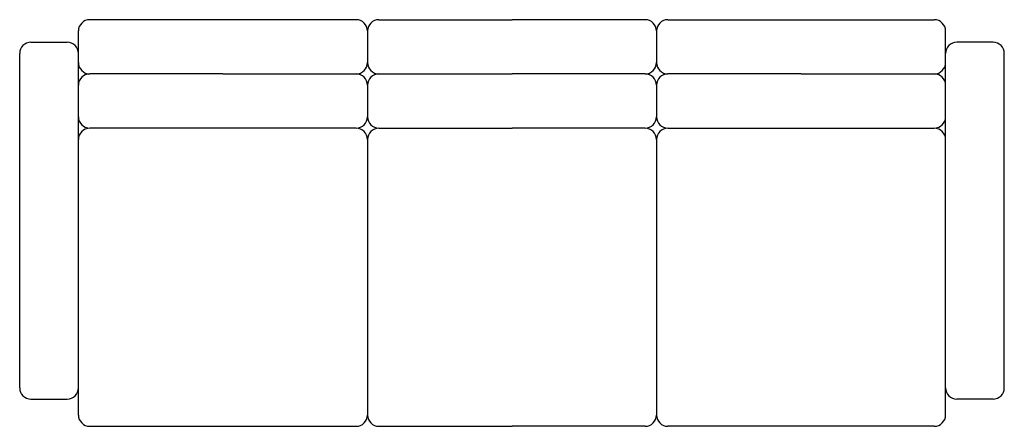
# Model space of a CAD drawing. Extents: x -1.09 to 1.09, y -0.9 to 0.
import ezdxf

# ---------------------------------------------------------------- set-up
doc = ezdxf.new("R2010")
doc.units = 0
doc.header["$MEASUREMENT"] = 0
doc.layers.get('0').update_dxf_attribs({"linetype": 'CONTINUOUS'})

msp = doc.modelspace()

# ---------------------------------------------------------------- linework, layer by layer
for p, q in [((-0.64, 0), (-0.935, 0)), ((-0.345, 0), (-0.64, 0)), ((-0.295, 0), (0, 0)), ((0.295, 0), (0, 0)), ((0.345, 0), (0.64, 0)), ((0.64, 0), (0.935, 0)), ((-0.96, -0.875), (-0.96, -0.025)), ((-0.32, -0.025), (-0.32, -0.095)), ((0.32, -0.025), (0.32, -0.095)), ((0.96, -0.875), (0.96, -0.025)), ((-1.065, -0.05), (-0.985, -0.05)), ((1.065, -0.05), (0.985, -0.05)), ((-1.09, -0.815), (-1.09, -0.075)), ((1.09, -0.815), (1.09, -0.075)), ((-0.64, -0.12), (-0.935, -0.12)), ((-0.64, -0.12), (-0.345, -0.12)), ((-0.295, -0.12), (0, -0.12)), ((0.295, -0.12), (0, -0.12)), ((0.64, -0.12), (0.345, -0.12)), ((0.64, -0.12), (0.935, -0.12)), ((-0.32, -0.145), (-0.32, -0.215)), ((0.32, -0.145), (0.32, -0.215)), ((-0.64, -0.24), (-0.935, -0.24)), ((-0.345, -0.24), (-0.64, -0.24)), ((-0.295, -0.24), (0, -0.24)), ((0.295, -0.24), (0, -0.24)), ((0.345, -0.24), (0.64, -0.24)), ((0.64, -0.24), (0.935, -0.24)), ((-0.32, -0.265), (-0.32, -0.875)), ((0.32, -0.265), (0.32, -0.875)), ((-1.065, -0.84), (-0.985, -0.84)), ((1.065, -0.84), (0.985, -0.84)), ((-0.935, -0.9), (-0.64, -0.9)), ((-0.64, -0.9), (-0.345, -0.9)), ((-0.295, -0.9), (0, -0.9)), ((0.295, -0.9), (0, -0.9)), ((0.64, -0.9), (0.345, -0.9)), ((0.935, -0.9), (0.64, -0.9))]:
    msp.add_line(p, q)
for centre, start, end in [((-0.935, -0.025), 90, 180), ((-0.345, -0.025), 0, 90), ((-0.295, -0.025), 90, 180), ((0.295, -0.025), 0, 90), ((0.345, -0.025), 90, 180), ((0.935, -0.025), 0, 90), ((-1.065, -0.075), 90, 180), ((-0.985, -0.075), 0, 90), ((0.985, -0.075), 90, 180), ((1.065, -0.075), 0, 90), ((-0.935, -0.095), 180, 270), ((-0.345, -0.095), 270, 360), ((-0.295, -0.095), 180, 270), ((0.295, -0.095), 270, 360), ((0.345, -0.095), 180, 270), ((0.935, -0.095), 270, 0), ((-0.935, -0.145), 90, 180), ((-0.345, -0.145), 0, 90), ((-0.295, -0.145), 90, 180), ((0.295, -0.145), 0, 90), ((0.345, -0.145), 90, 180), ((0.935, -0.145), 0, 90), ((-0.935, -0.215), 180, 270), ((-0.345, -0.215), 270, 0), ((-0.295, -0.215), 180, 270), ((0.295, -0.215), 270, 0), ((0.345, -0.215), 180, 270), ((0.935, -0.215), 270, 0), ((-0.935, -0.265), 90, 180), ((-0.345, -0.265), 0, 90), ((-0.295, -0.265), 90, 180), ((0.295, -0.265), 0, 90), ((0.345, -0.265), 90, 180), ((0.935, -0.265), 0, 90), ((-1.065, -0.815), 180, 270), ((-0.985, -0.815), 270, 0), ((0.985, -0.815), 180, 270), ((1.065, -0.815), 270, 0), ((-0.935, -0.875), 180, 270), ((-0.345, -0.875), 270, 0), ((-0.295, -0.875), 180, 270), ((0.295, -0.875), 270, 0), ((0.345, -0.875), 180, 270), ((0.935, -0.875), 270, 0)]:
    msp.add_arc(centre, 0.025, start, end)

doc.saveas('drawing.dxf')
